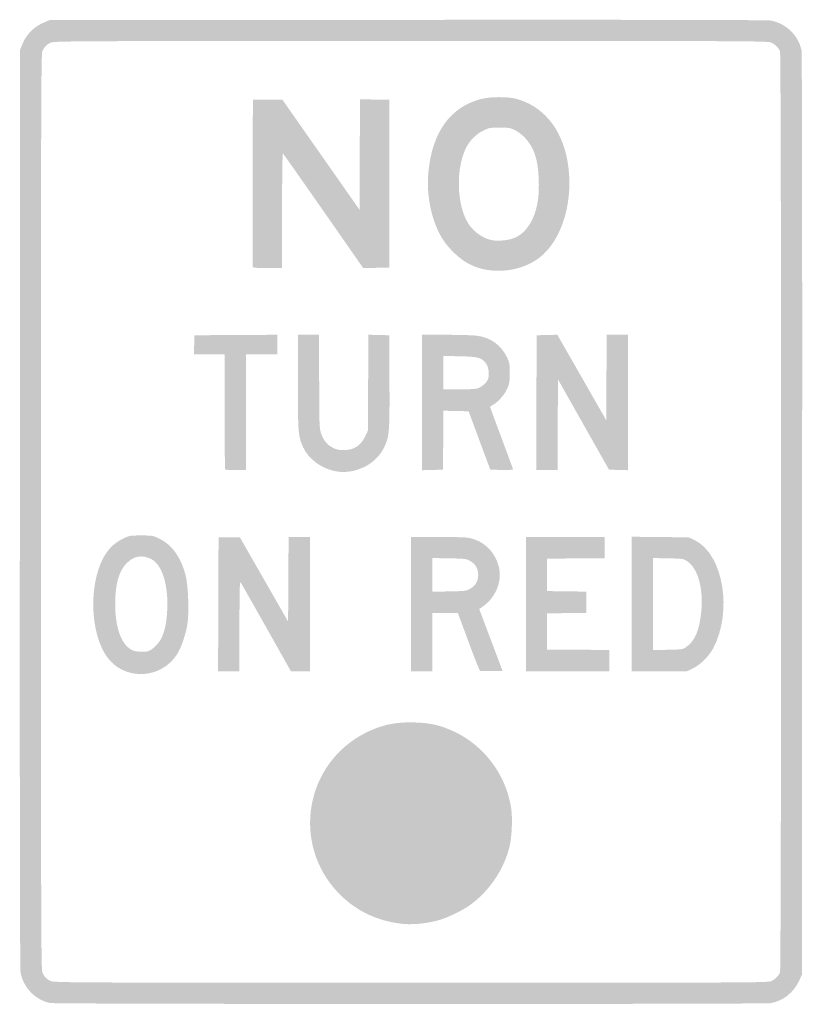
# Model space of a CAD drawing. Header units: inches. Extents: x -11.9 to 11.9, y -15 to 15.
import ezdxf

# ---------------------------------------------------------------- set-up
doc = ezdxf.new("R2010")
doc.units = ezdxf.units.IN
doc.header["$MEASUREMENT"] = 0

msp = doc.modelspace()

# ---------------------------------------------------------------- hatches: boundary and pattern name
h = msp.add_hatch(color=7)
edge = h.paths.add_edge_path()
edge.add_spline(control_points=[(-10.989, -14.969), (-11.438, -14.881), (-11.807, -14.5), (-11.893, -14.036), (-11.912, -13.936), (-11.919, -9.121), (-11.914, 0.099)], knot_values=[0, 0, 0, 0, 1, 1, 1, 2, 2, 2, 2], degree=3, periodic=0)
edge.add_line((-11.914, 0.099), (-11.907, 14.082))
edge.add_line((-11.907, 14.082), (-11.841, 14.244))
edge.add_spline(control_points=[(-11.841, 14.244), (-11.716, 14.555), (-11.476, 14.795), (-11.162, 14.921)], knot_values=[0, 0, 0, 0, 1, 1, 1, 1], degree=3, periodic=0)
edge.add_line((-11.162, 14.921), (-11.003, 14.986))
edge.add_line((-11.003, 14.986), (-0.099, 14.993))
edge.add_spline(control_points=[(-0.099, 14.993), (7.136, 14.998), (10.857, 14.991), (10.96, 14.972), (11.42, 14.888), (11.798, 14.524), (11.894, 14.074), (11.912, 13.986), (11.919, 9.203), (11.914, -0.085)], knot_values=[0, 0, 0, 0, 1, 1, 1, 2, 2, 2, 3, 3, 3, 3], degree=3, periodic=0)
edge.add_line((11.914, -0.085), (11.907, -14.11))
edge.add_line((11.907, -14.11), (11.817, -14.3))
edge.add_spline(control_points=[(11.817, -14.3), (11.648, -14.656), (11.335, -14.902), (10.964, -14.972), (10.771, -15.008), (-10.804, -15.005), (-10.989, -14.969)], knot_values=[0, 0, 0, 0, 1, 1, 1, 2, 2, 2, 2], degree=3, periodic=0)
edge = h.paths.add_edge_path(flags=0)
edge.add_spline(control_points=[(10.983, -14.297), (11.109, -14.232), (11.2, -14.138), (11.241, -14.031), (11.284, -13.918), (11.284, 13.918), (11.241, 14.031), (11.2, 14.138), (11.109, 14.232), (10.983, 14.297), (10.88, 14.349), (10.638, 14.35), (0.008, 14.35), (-10.479, 14.349), (-10.866, 14.347), (-10.975, 14.297), (-11.109, 14.235), (-11.169, 14.172), (-11.228, 14.032), (-11.267, 13.939), (-11.271, 12.47), (-11.271, 0), (-11.271, -12.47), (-11.267, -13.939), (-11.228, -14.032), (-11.169, -14.172), (-11.109, -14.235), (-10.975, -14.297), (-10.866, -14.347), (-10.479, -14.349), (0.008, -14.35), (10.638, -14.35), (10.88, -14.349), (10.983, -14.297)], knot_values=[0, 0, 0, 0, 1, 1, 1, 2, 2, 2, 3, 3, 3, 4, 4, 4, 5, 5, 5, 6, 6, 6, 7, 7, 7, 8, 8, 8, 9, 9, 9, 10, 10, 10, 11, 11, 11, 11], degree=3, periodic=0)
h = msp.add_hatch(color=7)
edge = h.paths.add_edge_path()
edge.add_spline(control_points=[(2.31, 7.374), (1.914, 7.44), (1.592, 7.612), (1.283, 7.921), (1.016, 8.188), (0.854, 8.447), (0.721, 8.821), (0.544, 9.314), (0.48, 9.853), (0.534, 10.388), (0.654, 11.575), (1.2, 12.331), (2.115, 12.576), (2.399, 12.652), (2.927, 12.659), (3.192, 12.59), (4.006, 12.378), (4.574, 11.704), (4.759, 10.733), (4.984, 9.543), (4.621, 8.277), (3.898, 7.735), (3.474, 7.417), (2.87, 7.28), (2.31, 7.374)], knot_values=[0, 0, 0, 0, 1, 1, 1, 2, 2, 2, 3, 3, 3, 4, 4, 4, 5, 5, 5, 6, 6, 6, 7, 7, 7, 8, 8, 8, 8], degree=3, periodic=0)
edge = h.paths.add_edge_path(flags=0)
edge.add_spline(control_points=[(3.126, 8.338), (3.409, 8.443), (3.642, 8.716), (3.77, 9.093), (3.874, 9.398), (3.908, 9.698), (3.89, 10.152), (3.867, 10.756), (3.748, 11.106), (3.468, 11.403), (3.389, 11.486), (3.255, 11.588), (3.167, 11.631), (3.023, 11.702), (2.98, 11.709), (2.697, 11.709), (2.402, 11.709), (2.376, 11.704), (2.198, 11.616), (1.989, 11.514), (1.788, 11.314), (1.682, 11.103), (1.38, 10.507), (1.383, 9.488), (1.687, 8.887), (1.841, 8.581), (2.165, 8.331), (2.476, 8.277), (2.661, 8.246), (2.949, 8.272), (3.126, 8.338)], knot_values=[0, 0, 0, 0, 1, 1, 1, 2, 2, 2, 3, 3, 3, 4, 4, 4, 5, 5, 5, 6, 6, 6, 7, 7, 7, 8, 8, 8, 9, 9, 9, 10, 10, 10, 10], degree=3, periodic=0)
h = msp.add_hatch(color=7)
edge = h.paths.add_edge_path()
edge.add_spline(control_points=[(-4.817, 7.465), (-4.825, 7.484), (-4.828, 8.638), (-4.824, 10.028)], knot_values=[0, 0, 0, 0, 1, 1, 1, 1], degree=3, periodic=0)
edge.add_line((-4.824, 10.028), (-4.816, 12.556))
edge.add_line((-4.816, 12.556), (-4.365, 12.556))
edge.add_line((-4.365, 12.556), (-3.914, 12.556))
edge.add_line((-3.914, 12.556), (-2.741, 10.881))
edge.add_line((-2.741, 10.881), (-1.568, 9.205))
edge.add_line((-1.568, 9.205), (-1.561, 10.888))
edge.add_line((-1.561, 10.888), (-1.553, 12.572))
edge.add_line((-1.553, 12.572), (-1.109, 12.564))
edge.add_line((-1.109, 12.564), (-0.664, 12.556))
edge.add_line((-0.664, 12.556), (-0.664, 10))
edge.add_line((-0.664, 10), (-0.664, 7.444))
edge.add_line((-0.664, 7.444), (-1.06, 7.436))
edge.add_line((-1.06, 7.436), (-1.456, 7.428))
edge.add_line((-1.456, 7.428), (-2.667, 9.167))
edge.add_spline(control_points=[(-2.667, 9.167), (-3.333, 10.123), (-3.889, 10.912), (-3.902, 10.921), (-3.916, 10.929), (-3.927, 10.147), (-3.927, 9.182)], knot_values=[0, 0, 0, 0, 1, 1, 1, 2, 2, 2, 2], degree=3, periodic=0)
edge.add_line((-3.927, 9.182), (-3.927, 7.429))
edge.add_line((-3.927, 7.429), (-4.365, 7.429))
edge.add_spline(control_points=[(-4.365, 7.429), (-4.69, 7.429), (-4.808, 7.439), (-4.817, 7.465)], knot_values=[0, 0, 0, 0, 1, 1, 1, 1], degree=3, periodic=0)
h = msp.add_hatch(color=7)
edge = h.paths.add_edge_path()
edge.add_spline(control_points=[(-5.659, 1.29), (-5.669, 1.3), (-5.678, 2.095), (-5.678, 3.056)], knot_values=[0, 0, 0, 0, 1, 1, 1, 1], degree=3, periodic=0)
edge.add_line((-5.678, 3.056), (-5.678, 4.802))
edge.add_line((-5.678, 4.802), (-6.145, 4.802))
edge.add_line((-6.145, 4.802), (-6.612, 4.802))
edge.add_line((-6.612, 4.802), (-6.604, 5.092))
edge.add_line((-6.604, 5.092), (-6.596, 5.381))
edge.add_line((-6.596, 5.381), (-5.332, 5.389))
edge.add_line((-5.332, 5.389), (-4.068, 5.396))
edge.add_line((-4.068, 5.396), (-4.068, 5.099))
edge.add_line((-4.068, 5.099), (-4.068, 4.802))
edge.add_line((-4.068, 4.802), (-4.548, 4.802))
edge.add_line((-4.548, 4.802), (-5.028, 4.802))
edge.add_line((-5.028, 4.802), (-5.028, 3.037))
edge.add_line((-5.028, 3.037), (-5.028, 1.271))
edge.add_line((-5.028, 1.271), (-5.334, 1.271))
edge.add_spline(control_points=[(-5.334, 1.271), (-5.503, 1.271), (-5.649, 1.28), (-5.659, 1.29)], knot_values=[0, 0, 0, 0, 1, 1, 1, 1], degree=3, periodic=0)
h = msp.add_hatch(color=7)
edge = h.paths.add_edge_path()
edge.add_spline(control_points=[(-2.395, 1.259), (-2.79, 1.365), (-3.125, 1.63), (-3.278, 1.956), (-3.438, 2.298), (-3.445, 2.389), (-3.446, 3.962)], knot_values=[0, 0, 0, 0, 1, 1, 1, 2, 2, 2, 2], degree=3, periodic=0)
edge.add_line((-3.446, 3.962), (-3.446, 5.395))
edge.add_line((-3.446, 5.395), (-3.121, 5.395))
edge.add_line((-3.121, 5.395), (-2.797, 5.395))
edge.add_line((-2.797, 5.395), (-2.797, 3.988))
edge.add_spline(control_points=[(-2.797, 3.988), (-2.797, 2.779), (-2.79, 2.559), (-2.751, 2.428), (-2.686, 2.208), (-2.572, 2.059), (-2.397, 1.963), (-2.27, 1.894), (-2.214, 1.881), (-2.048, 1.881), (-1.734, 1.882), (-1.528, 2.018), (-1.387, 2.316)], knot_values=[0, 0, 0, 0, 1, 1, 1, 2, 2, 2, 3, 3, 3, 4, 4, 4, 4], degree=3, periodic=0)
edge.add_line((-1.387, 2.316), (-1.314, 2.472))
edge.add_line((-1.314, 2.472), (-1.305, 3.935))
edge.add_line((-1.305, 3.935), (-1.297, 5.397))
edge.add_line((-1.297, 5.397), (-0.98, 5.389))
edge.add_line((-0.98, 5.389), (-0.664, 5.381))
edge.add_line((-0.664, 5.381), (-0.656, 3.983))
edge.add_spline(control_points=[(-0.656, 3.983), (-0.648, 2.432), (-0.659, 2.299), (-0.819, 1.963), (-1.084, 1.408), (-1.785, 1.094), (-2.395, 1.259)], knot_values=[0, 0, 0, 0, 1, 1, 1, 2, 2, 2, 2], degree=3, periodic=0)
h = msp.add_hatch(color=7)
edge = h.paths.add_edge_path()
edge.add_line((0.339, 3.332), (0.339, 5.395))
edge.add_line((0.339, 5.395), (1.081, 5.395))
edge.add_spline(control_points=[(1.081, 5.395), (1.488, 5.395), (1.911, 5.382), (2.02, 5.366), (2.43, 5.307), (2.737, 5.087), (2.916, 4.724), (3.003, 4.547), (3.008, 4.517), (3.008, 4.238), (3.008, 3.993), (2.997, 3.912), (2.943, 3.78), (2.87, 3.599), (2.677, 3.368), (2.52, 3.273), (2.462, 3.239), (2.412, 3.208), (2.408, 3.206), (2.404, 3.203), (2.56, 2.778), (2.754, 2.26), (2.948, 1.743), (3.107, 1.308), (3.107, 1.295), (3.107, 1.281), (2.952, 1.273), (2.761, 1.277)], knot_values=[0, 0, 0, 0, 1, 1, 1, 2, 2, 2, 3, 3, 3, 4, 4, 4, 5, 5, 5, 6, 6, 6, 7, 7, 7, 8, 8, 8, 9, 9, 9, 9], degree=3, periodic=0)
edge.add_line((2.761, 1.277), (2.415, 1.285))
edge.add_line((2.415, 1.285), (2.085, 2.175))
edge.add_line((2.085, 2.175), (1.755, 3.065))
edge.add_line((1.755, 3.065), (1.372, 3.073))
edge.add_line((1.372, 3.073), (0.989, 3.081))
edge.add_line((0.989, 3.081), (0.982, 2.183))
edge.add_line((0.982, 2.183), (0.975, 1.285))
edge.add_line((0.975, 1.285), (0.657, 1.277))
edge.add_line((0.657, 1.277), (0.339, 1.269))
edge.add_line((0.339, 1.269), (0.339, 3.332))
edge = h.paths.add_edge_path(flags=0)
edge.add_spline(control_points=[(2.013, 3.759), (2.144, 3.795), (2.297, 3.925), (2.345, 4.04), (2.396, 4.163), (2.368, 4.407), (2.291, 4.516), (2.161, 4.698), (2.05, 4.729), (1.49, 4.741)], knot_values=[0, 0, 0, 0, 1, 1, 1, 2, 2, 2, 3, 3, 3, 3], degree=3, periodic=0)
edge.add_line((1.49, 4.741), (0.989, 4.751))
edge.add_line((0.989, 4.751), (0.989, 4.24))
edge.add_line((0.989, 4.24), (0.989, 3.729))
edge.add_line((0.989, 3.729), (1.448, 3.729))
edge.add_spline(control_points=[(1.448, 3.729), (1.7, 3.729), (1.955, 3.742), (2.013, 3.759)], knot_values=[0, 0, 0, 0, 1, 1, 1, 1], degree=3, periodic=0)
for points in [[(3.82, 3.326), (3.828, 5.381), (4.143, 5.389), (4.458, 5.397), (5.202, 4.095), (5.946, 2.793), (5.954, 4.094), (5.961, 5.395), (6.286, 5.395), (6.61, 5.395), (6.61, 3.332), (6.61, 1.269), (6.321, 1.277), (6.032, 1.285), (5.254, 2.66), (4.477, 4.036), (4.47, 2.653), (4.463, 1.271), (4.138, 1.271), (3.813, 1.271), (3.82, 3.326)], [(3.503, -2.811), (3.503, -0.763), (4.703, -0.763), (5.904, -0.763), (5.904, -1.087), (5.904, -1.412), (5.021, -1.419), (4.138, -1.427), (4.138, -1.921), (4.138, -2.415), (4.739, -2.423), (5.339, -2.431), (5.339, -2.754), (5.339, -3.078), (4.739, -3.086), (4.138, -3.093), (4.138, -3.644), (4.138, -4.195), (5.092, -4.202), (6.045, -4.21), (6.045, -4.534), (6.045, -4.859), (4.774, -4.859), (3.503, -4.859), (3.503, -2.811)]]:
    msp.add_hatch(color=7).paths.add_polyline_path(points)
h = msp.add_hatch(color=7)
edge = h.paths.add_edge_path()
edge.add_spline(control_points=[(-8.546, -4.904), (-8.923, -4.813), (-9.217, -4.563), (-9.404, -4.175), (-9.767, -3.425), (-9.77, -2.233), (-9.411, -1.483), (-9.262, -1.171), (-9.064, -0.961), (-8.791, -0.827), (-8.577, -0.721), (-8.575, -0.72), (-8.22, -0.72), (-7.866, -0.72), (-7.863, -0.721), (-7.649, -0.827), (-7.271, -1.013), (-7.002, -1.397), (-6.862, -1.949), (-6.786, -2.25), (-6.756, -3.041), (-6.807, -3.397), (-6.847, -3.679), (-6.978, -4.083), (-7.094, -4.287), (-7.386, -4.796), (-7.97, -5.044), (-8.546, -4.904)], knot_values=[0, 0, 0, 0, 1, 1, 1, 2, 2, 2, 3, 3, 3, 4, 4, 4, 5, 5, 5, 6, 6, 6, 7, 7, 7, 8, 8, 8, 9, 9, 9, 9], degree=3, periodic=0)
edge = h.paths.add_edge_path(flags=0)
edge.add_spline(control_points=[(-7.984, -4.239), (-7.868, -4.195), (-7.684, -4.011), (-7.611, -3.865), (-7.511, -3.668), (-7.457, -3.443), (-7.432, -3.107), (-7.369, -2.293), (-7.562, -1.618), (-7.909, -1.441), (-8.187, -1.299), (-8.443, -1.342), (-8.662, -1.566), (-8.9, -1.81), (-9.008, -2.196), (-9.01, -2.8), (-9.012, -3.521), (-8.827, -4.039), (-8.506, -4.209), (-8.394, -4.269), (-8.105, -4.285), (-7.984, -4.239)], knot_values=[0, 0, 0, 0, 1, 1, 1, 2, 2, 2, 3, 3, 3, 4, 4, 4, 5, 5, 5, 6, 6, 6, 7, 7, 7, 7], degree=3, periodic=0)
h = msp.add_hatch(color=7)
edge = h.paths.add_edge_path()
edge.add_line((-5.869, -2.818), (-5.862, -0.777))
edge.add_line((-5.862, -0.777), (-5.537, -0.777))
edge.add_line((-5.537, -0.777), (-5.212, -0.777))
edge.add_line((-5.212, -0.777), (-4.477, -2.061))
edge.add_line((-4.477, -2.061), (-3.743, -3.344))
edge.add_line((-3.743, -3.344), (-3.736, -2.053))
edge.add_line((-3.736, -2.053), (-3.728, -0.763))
edge.add_line((-3.728, -0.763), (-3.404, -0.763))
edge.add_line((-3.404, -0.763), (-3.079, -0.763))
edge.add_line((-3.079, -0.763), (-3.079, -2.811))
edge.add_line((-3.079, -2.811), (-3.079, -4.859))
edge.add_line((-3.079, -4.859), (-3.369, -4.858))
edge.add_line((-3.369, -4.858), (-3.658, -4.857))
edge.add_line((-3.658, -4.857), (-4.407, -3.527))
edge.add_spline(control_points=[(-4.407, -3.527), (-4.819, -2.795), (-5.171, -2.175), (-5.19, -2.15), (-5.217, -2.114), (-5.224, -2.393), (-5.225, -3.482)], knot_values=[0, 0, 0, 0, 1, 1, 1, 2, 2, 2, 2], degree=3, periodic=0)
edge.add_line((-5.225, -3.482), (-5.226, -4.859))
edge.add_line((-5.226, -4.859), (-5.551, -4.859))
edge.add_line((-5.551, -4.859), (-5.876, -4.859))
edge.add_line((-5.876, -4.859), (-5.869, -2.818))
h = msp.add_hatch(color=7)
edge = h.paths.add_edge_path()
edge.add_line((0, -2.811), (0, -0.763))
edge.add_line((0, -0.763), (0.801, -0.763))
edge.add_spline(control_points=[(0.801, -0.763), (1.242, -0.763), (1.67, -0.776), (1.753, -0.791), (2.238, -0.883), (2.597, -1.249), (2.689, -1.744), (2.769, -2.174), (2.547, -2.654), (2.147, -2.913)], knot_values=[0, 0, 0, 0, 1, 1, 1, 2, 2, 2, 3, 3, 3, 3], degree=3, periodic=0)
edge.add_line((2.147, -2.913), (2.077, -2.959))
edge.add_line((2.077, -2.959), (2.433, -3.902))
edge.add_line((2.433, -3.902), (2.788, -4.845))
edge.add_line((2.788, -4.845), (2.462, -4.853))
edge.add_spline(control_points=[(2.462, -4.853), (2.283, -4.857), (2.123, -4.855), (2.106, -4.849), (2.09, -4.843), (1.93, -4.442), (1.752, -3.958)], knot_values=[0, 0, 0, 0, 1, 1, 1, 2, 2, 2, 2], degree=3, periodic=0)
edge.add_line((1.752, -3.958), (1.427, -3.079))
edge.add_line((1.427, -3.079), (1.038, -3.079))
edge.add_line((1.038, -3.079), (0.65, -3.079))
edge.add_line((0.65, -3.079), (0.65, -3.969))
edge.add_line((0.65, -3.969), (0.65, -4.859))
edge.add_line((0.65, -4.859), (0.325, -4.859))
edge.add_line((0.325, -4.859), (0, -4.859))
edge.add_line((0, -4.859), (0, -2.811))
edge = h.paths.add_edge_path(flags=0)
edge.add_spline(control_points=[(1.794, -2.35), (1.968, -2.251), (2.048, -2.114), (2.047, -1.919), (2.046, -1.725), (1.966, -1.59), (1.794, -1.492), (1.689, -1.431), (1.642, -1.426), (1.165, -1.417)], knot_values=[0, 0, 0, 0, 1, 1, 1, 2, 2, 2, 3, 3, 3, 3], degree=3, periodic=0)
edge.add_line((1.165, -1.417), (0.65, -1.408))
edge.add_line((0.65, -1.408), (0.65, -1.921))
edge.add_line((0.65, -1.921), (0.65, -2.435))
edge.add_line((0.65, -2.435), (1.165, -2.425))
edge.add_spline(control_points=[(1.165, -2.425), (1.642, -2.416), (1.689, -2.41), (1.794, -2.35)], knot_values=[0, 0, 0, 0, 1, 1, 1, 1], degree=3, periodic=0)
h = msp.add_hatch(color=7)
edge = h.paths.add_edge_path()
edge.add_line((6.723, -2.809), (6.723, -0.759))
edge.add_line((6.723, -0.759), (7.593, -0.768))
edge.add_line((7.593, -0.768), (8.462, -0.777))
edge.add_line((8.462, -0.777), (8.65, -0.869))
edge.add_spline(control_points=[(8.65, -0.869), (9.512, -1.294), (9.804, -3.028), (9.204, -4.159), (9.073, -4.405), (8.809, -4.667), (8.585, -4.773)], knot_values=[0, 0, 0, 0, 1, 1, 1, 2, 2, 2, 2], degree=3, periodic=0)
edge.add_line((8.585, -4.773), (8.404, -4.859))
edge.add_line((8.404, -4.859), (7.564, -4.859))
edge.add_line((7.564, -4.859), (6.723, -4.859))
edge.add_line((6.723, -4.859), (6.723, -2.809))
edge = h.paths.add_edge_path(flags=0)
edge.add_spline(control_points=[(8.385, -4.117), (8.644, -3.945), (8.791, -3.598), (8.843, -3.034), (8.909, -2.329), (8.738, -1.72), (8.415, -1.506), (8.298, -1.428), (8.285, -1.426), (7.834, -1.417)], knot_values=[0, 0, 0, 0, 1, 1, 1, 2, 2, 2, 3, 3, 3, 3], degree=3, periodic=0)
edge.add_line((7.834, -1.417), (7.373, -1.408))
edge.add_line((7.373, -1.408), (7.373, -2.811))
edge.add_line((7.373, -2.811), (7.373, -4.214))
edge.add_line((7.373, -4.214), (7.82, -4.204))
edge.add_spline(control_points=[(7.82, -4.204), (8.254, -4.195), (8.271, -4.193), (8.385, -4.117)], knot_values=[0, 0, 0, 0, 1, 1, 1, 1], degree=3, periodic=0)
h = msp.add_hatch(color=7)
edge = h.paths.add_edge_path()
edge.add_spline(control_points=[(-0.297, -12.552), (-1.058, -12.462), (-1.713, -12.139), (-2.223, -11.601), (-3.651, -10.097), (-3.223, -7.651), (-1.37, -6.729), (-0.883, -6.486), (-0.454, -6.398), (0.133, -6.419), (0.558, -6.434), (0.825, -6.489), (1.182, -6.637), (2.171, -7.045), (2.897, -7.976), (3.052, -9.037), (3.098, -9.35), (3.072, -9.916), (2.997, -10.216), (2.83, -10.889), (2.411, -11.519), (1.843, -11.951), (1.598, -12.138), (1.093, -12.383), (0.805, -12.456), (0.426, -12.553), (0.014, -12.589), (-0.297, -12.552)], knot_values=[0, 0, 0, 0, 1, 1, 1, 2, 2, 2, 3, 3, 3, 4, 4, 4, 5, 5, 5, 6, 6, 6, 7, 7, 7, 8, 8, 8, 9, 9, 9, 9], degree=3, periodic=0)

doc.saveas('drawing.dxf')
